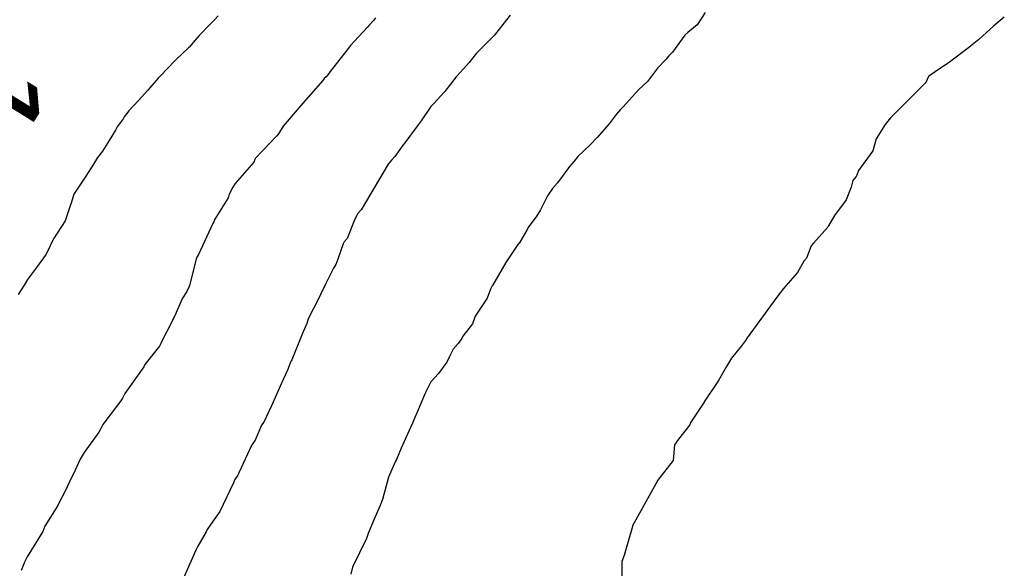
# Model space of a CAD drawing. Extents: x 158343 to 162498, y 431347 to 434500.
# Tile 189 of 220: x 159559 to 159578, y 434119 to 434129. Entities that reach past the tile are written whole.
import ezdxf

# ---------------------------------------------------------------- set-up
doc = ezdxf.new("R2010")
doc.units = 0
doc.header["$LTSCALE"] = 10
doc.header["$MEASUREMENT"] = 0
doc.layers.add('000_arcering', color=8, linetype='CONTINUOUS')
doc.layers.add('def. con-hoogtelijn (index)', color=8, linetype='CONTINUOUS')
doc.styles.add('Style-WORKING', font='WORKING.shx')

# ---------------------------------------------------------------- blocks, each defined once
blk = doc.blocks.new('bestaande hoogtelijnen')
at = {"layer": 'def. con-hoogtelijn (index)'}
for p, q in [((-104.847, 62.874), (-104.925, 62.797)), ((-104.847, 62.874), (-104.925, 62.797)), ((-104.774, 62.952), (-104.847, 62.874)), ((-104.774, 62.952), (-104.847, 62.874)), ((-101.843, 62.87), (-101.936, 62.768)), ((-101.843, 62.87), (-101.936, 62.768)), ((-101.843, 62.87), (-101.936, 62.768)), ((-101.808, 62.915), (-101.843, 62.87)), ((-101.808, 62.915), (-101.843, 62.87)), ((-101.808, 62.915), (-101.843, 62.87)), ((-99.278, 62.963), (-99.549, 62.611)), ((-99.278, 62.963), (-99.549, 62.611)), ((-95.607, 63.015), (-95.754, 62.781)), ((-95.607, 63.015), (-95.754, 62.781)), ((-95.607, 63.015), (-95.754, 62.781)), ((-89.973, 62.927), (-90.172, 62.766)), ((-89.973, 62.927), (-90.172, 62.766)), ((-104.925, 62.797), (-105.129, 62.584)), ((-104.925, 62.797), (-105.129, 62.584)), ((-101.969, 62.733), (-102.289, 62.391)), ((-101.969, 62.733), (-102.289, 62.391)), ((-101.969, 62.733), (-102.289, 62.391)), ((-101.936, 62.768), (-101.969, 62.733)), ((-101.936, 62.768), (-101.969, 62.733)), ((-101.936, 62.768), (-101.969, 62.733)), ((-95.754, 62.781), (-95.933, 62.642)), ((-95.754, 62.781), (-95.933, 62.642)), ((-95.754, 62.781), (-95.933, 62.642)), ((-90.172, 62.766), (-90.453, 62.505)), ((-90.172, 62.766), (-90.453, 62.505)), ((-105.129, 62.584), (-105.318, 62.365)), ((-105.129, 62.584), (-105.318, 62.365)), ((-99.585, 62.576), (-99.855, 62.304)), ((-99.585, 62.576), (-99.855, 62.304)), ((-99.567, 62.594), (-99.585, 62.576)), ((-99.567, 62.594), (-99.585, 62.576)), ((-99.549, 62.611), (-99.567, 62.594)), ((-99.549, 62.611), (-99.567, 62.594)), ((-95.988, 62.586), (-96.222, 62.267)), ((-95.988, 62.586), (-96.222, 62.267)), ((-95.988, 62.586), (-96.222, 62.267)), ((-95.933, 62.642), (-95.988, 62.586)), ((-95.933, 62.642), (-95.988, 62.586)), ((-95.933, 62.642), (-95.988, 62.586)), ((-90.453, 62.505), (-90.607, 62.38)), ((-90.453, 62.505), (-90.607, 62.38)), ((-105.338, 62.342), (-105.559, 62.139)), ((-105.338, 62.342), (-105.559, 62.139)), ((-105.328, 62.355), (-105.338, 62.342)), ((-105.328, 62.355), (-105.338, 62.342)), ((-105.318, 62.365), (-105.328, 62.355)), ((-105.318, 62.365), (-105.328, 62.355)), ((-102.319, 62.346), (-102.661, 61.904)), ((-102.319, 62.346), (-102.661, 61.904)), ((-102.319, 62.346), (-102.661, 61.904)), ((-102.289, 62.391), (-102.319, 62.346)), ((-102.289, 62.391), (-102.319, 62.346)), ((-102.289, 62.391), (-102.319, 62.346)), ((-99.855, 62.304), (-99.91, 62.252)), ((-99.855, 62.304), (-99.91, 62.252)), ((-90.646, 62.352), (-91.002, 62.081)), ((-90.646, 62.352), (-91.002, 62.081)), ((-90.622, 62.368), (-90.646, 62.352)), ((-90.622, 62.368), (-90.646, 62.352)), ((-90.607, 62.38), (-90.622, 62.368)), ((-90.607, 62.38), (-90.622, 62.368)), ((-105.559, 62.139), (-105.758, 61.932)), ((-105.559, 62.139), (-105.758, 61.932)), ((-99.91, 62.252), (-100.048, 62.075)), ((-99.91, 62.252), (-100.048, 62.075)), ((-96.343, 62.131), (-96.5, 61.967)), ((-96.343, 62.131), (-96.5, 61.967)), ((-96.343, 62.131), (-96.5, 61.967)), ((-96.291, 62.197), (-96.343, 62.131)), ((-96.291, 62.197), (-96.343, 62.131)), ((-96.291, 62.197), (-96.343, 62.131)), ((-96.278, 62.215), (-96.291, 62.197)), ((-96.278, 62.215), (-96.291, 62.197)), ((-96.278, 62.215), (-96.291, 62.197)), ((-96.222, 62.267), (-96.278, 62.215)), ((-96.222, 62.267), (-96.278, 62.215)), ((-96.222, 62.267), (-96.278, 62.215)), ((-105.758, 61.932), (-105.829, 61.856)), ((-105.758, 61.932), (-105.829, 61.856)), ((-100.1, 62.018), (-100.278, 61.819)), ((-100.1, 62.018), (-100.278, 61.819)), ((-100.048, 62.075), (-100.1, 62.018)), ((-100.048, 62.075), (-100.1, 62.018)), ((-96.5, 61.967), (-96.692, 61.719)), ((-96.5, 61.967), (-96.692, 61.719)), ((-96.5, 61.967), (-96.692, 61.719)), ((-91.002, 62.081), (-91.273, 61.9)), ((-91.002, 62.081), (-91.273, 61.9)), ((-105.905, 61.779), (-106.099, 61.554)), ((-105.905, 61.779), (-106.099, 61.554)), ((-105.829, 61.856), (-105.905, 61.779)), ((-105.829, 61.856), (-105.905, 61.779)), ((-102.801, 61.733), (-103.17, 61.314)), ((-102.801, 61.733), (-103.17, 61.314)), ((-102.801, 61.733), (-103.17, 61.314)), ((-102.774, 61.77), (-102.801, 61.733)), ((-102.774, 61.77), (-102.801, 61.733)), ((-102.774, 61.77), (-102.801, 61.733)), ((-102.742, 61.805), (-102.774, 61.77)), ((-102.742, 61.805), (-102.774, 61.77)), ((-102.742, 61.805), (-102.774, 61.77)), ((-102.706, 61.843), (-102.742, 61.805)), ((-102.706, 61.843), (-102.742, 61.805)), ((-102.706, 61.843), (-102.742, 61.805)), ((-102.661, 61.904), (-102.706, 61.843)), ((-102.661, 61.904), (-102.706, 61.843)), ((-102.661, 61.904), (-102.706, 61.843)), ((-100.295, 61.802), (-100.504, 61.531)), ((-100.295, 61.802), (-100.504, 61.531)), ((-100.278, 61.819), (-100.295, 61.802)), ((-100.278, 61.819), (-100.295, 61.802)), ((-91.399, 61.81), (-91.45, 61.699)), ((-91.399, 61.81), (-91.45, 61.699)), ((-91.273, 61.9), (-91.399, 61.81)), ((-91.273, 61.9), (-91.399, 61.81)), ((-106.099, 61.554), (-106.274, 61.356)), ((-106.099, 61.554), (-106.274, 61.356)), ((-96.857, 61.562), (-97.09, 61.304)), ((-96.857, 61.562), (-97.09, 61.304)), ((-96.857, 61.562), (-97.09, 61.304)), ((-96.692, 61.719), (-96.857, 61.562)), ((-96.692, 61.719), (-96.857, 61.562)), ((-96.692, 61.719), (-96.857, 61.562)), ((-91.45, 61.699), (-92.118, 61.034)), ((-91.45, 61.699), (-92.118, 61.034)), ((-106.274, 61.356), (-106.456, 61.162)), ((-106.274, 61.356), (-106.456, 61.162)), ((-100.52, 61.514), (-100.714, 61.304)), ((-100.52, 61.514), (-100.714, 61.304)), ((-100.504, 61.531), (-100.52, 61.514)), ((-100.504, 61.531), (-100.52, 61.514)), ((-103.17, 61.314), (-103.549, 60.876)), ((-103.17, 61.314), (-103.549, 60.876)), ((-103.17, 61.314), (-103.549, 60.876)), ((-100.768, 61.247), (-100.951, 60.977)), ((-100.768, 61.247), (-100.951, 60.977)), ((-100.714, 61.304), (-100.768, 61.247)), ((-100.714, 61.304), (-100.768, 61.247)), ((-97.197, 61.188), (-97.278, 61.096)), ((-97.197, 61.188), (-97.278, 61.096)), ((-97.197, 61.188), (-97.278, 61.096)), ((-97.14, 61.247), (-97.197, 61.188)), ((-97.14, 61.247), (-97.197, 61.188)), ((-97.14, 61.247), (-97.197, 61.188)), ((-97.09, 61.304), (-97.14, 61.247)), ((-97.09, 61.304), (-97.14, 61.247)), ((-97.09, 61.304), (-97.14, 61.247)), ((-106.561, 61.016), (-106.672, 60.866)), ((-106.561, 61.016), (-106.672, 60.866)), ((-106.54, 61.051), (-106.561, 61.016)), ((-106.54, 61.051), (-106.561, 61.016)), ((-106.456, 61.162), (-106.54, 61.051)), ((-106.456, 61.162), (-106.54, 61.051)), ((-97.278, 61.096), (-97.414, 60.921)), ((-97.278, 61.096), (-97.414, 60.921)), ((-97.278, 61.096), (-97.414, 60.921)), ((-92.118, 61.034), (-92.214, 60.907)), ((-92.118, 61.034), (-92.214, 60.907)), ((-106.672, 60.866), (-106.706, 60.798)), ((-106.672, 60.866), (-106.706, 60.798)), ((-103.549, 60.876), (-103.634, 60.733)), ((-103.549, 60.876), (-103.634, 60.733)), ((-103.549, 60.876), (-103.634, 60.733)), ((-101.008, 60.904), (-101.278, 60.536)), ((-101.008, 60.904), (-101.278, 60.536)), ((-100.951, 60.977), (-101.008, 60.904)), ((-100.951, 60.977), (-101.008, 60.904)), ((-97.414, 60.921), (-97.636, 60.663)), ((-97.414, 60.921), (-97.636, 60.663)), ((-97.414, 60.921), (-97.636, 60.663)), ((-92.214, 60.907), (-92.386, 60.635)), ((-92.214, 60.907), (-92.386, 60.635)), ((-106.706, 60.798), (-106.827, 60.609)), ((-106.706, 60.798), (-106.827, 60.609)), ((-103.674, 60.688), (-104.072, 60.273)), ((-103.674, 60.688), (-104.072, 60.273)), ((-103.674, 60.688), (-104.072, 60.273)), ((-103.634, 60.733), (-103.674, 60.688)), ((-103.634, 60.733), (-103.674, 60.688)), ((-103.634, 60.733), (-103.674, 60.688)), ((-97.636, 60.663), (-97.771, 60.527)), ((-97.636, 60.663), (-97.771, 60.527)), ((-97.636, 60.663), (-97.771, 60.527)), ((-92.386, 60.635), (-92.447, 60.413)), ((-92.386, 60.635), (-92.447, 60.413)), ((-106.827, 60.609), (-106.951, 60.406)), ((-106.827, 60.609), (-106.951, 60.406)), ((-101.289, 60.524), (-101.446, 60.304)), ((-101.289, 60.524), (-101.446, 60.304)), ((-101.284, 60.53), (-101.289, 60.524)), ((-101.284, 60.53), (-101.289, 60.524)), ((-101.278, 60.536), (-101.284, 60.53)), ((-101.278, 60.536), (-101.284, 60.53)), ((-97.771, 60.527), (-97.999, 60.304)), ((-97.771, 60.527), (-97.999, 60.304)), ((-97.771, 60.527), (-97.999, 60.304)), ((-107.041, 60.283), (-107.122, 60.162)), ((-107.041, 60.283), (-107.122, 60.162)), ((-106.951, 60.406), (-107.041, 60.283)), ((-106.951, 60.406), (-107.041, 60.283)), ((-104.082, 60.251), (-104.104, 60.196)), ((-104.082, 60.251), (-104.104, 60.196)), ((-104.082, 60.251), (-104.104, 60.196)), ((-104.072, 60.273), (-104.082, 60.251)), ((-104.072, 60.273), (-104.082, 60.251)), ((-104.072, 60.273), (-104.082, 60.251)), ((-101.446, 60.304), (-101.508, 60.235)), ((-101.446, 60.304), (-101.508, 60.235)), ((-97.999, 60.304), (-98.068, 60.216)), ((-97.999, 60.304), (-98.068, 60.216)), ((-97.999, 60.304), (-98.068, 60.216)), ((-92.447, 60.413), (-92.72, 60.041)), ((-92.447, 60.413), (-92.72, 60.041)), ((-107.122, 60.162), (-107.265, 59.935)), ((-107.122, 60.162), (-107.265, 59.935)), ((-104.104, 60.196), (-104.453, 59.799)), ((-104.104, 60.196), (-104.453, 59.799)), ((-104.104, 60.196), (-104.453, 59.799)), ((-101.571, 60.162), (-102.078, 59.304)), ((-101.571, 60.162), (-102.078, 59.304)), ((-101.508, 60.235), (-101.571, 60.162)), ((-101.508, 60.235), (-101.571, 60.162)), ((-98.156, 60.116), (-98.261, 59.981)), ((-98.156, 60.116), (-98.261, 59.981)), ((-98.156, 60.116), (-98.261, 59.981)), ((-98.068, 60.216), (-98.156, 60.116)), ((-98.068, 60.216), (-98.156, 60.116)), ((-98.068, 60.216), (-98.156, 60.116)), ((-107.265, 59.935), (-107.491, 59.595)), ((-107.265, 59.935), (-107.491, 59.595)), ((-98.261, 59.981), (-98.382, 59.807)), ((-98.261, 59.981), (-98.382, 59.807)), ((-98.261, 59.981), (-98.382, 59.807)), ((-92.763, 59.93), (-92.824, 59.853)), ((-92.763, 59.93), (-92.824, 59.853)), ((-92.756, 59.939), (-92.763, 59.93)), ((-92.756, 59.939), (-92.763, 59.93)), ((-92.747, 59.952), (-92.756, 59.939)), ((-92.747, 59.952), (-92.756, 59.939)), ((-92.72, 60.041), (-92.747, 59.952)), ((-92.72, 60.041), (-92.747, 59.952)), ((-104.494, 59.73), (-104.563, 59.593)), ((-104.494, 59.73), (-104.563, 59.593)), ((-104.494, 59.73), (-104.563, 59.593)), ((-104.453, 59.799), (-104.494, 59.73)), ((-104.453, 59.799), (-104.494, 59.73)), ((-104.453, 59.799), (-104.494, 59.73)), ((-98.48, 59.702), (-98.571, 59.567)), ((-98.48, 59.702), (-98.571, 59.567)), ((-98.48, 59.702), (-98.571, 59.567)), ((-98.382, 59.807), (-98.48, 59.702)), ((-98.382, 59.807), (-98.48, 59.702)), ((-98.382, 59.807), (-98.48, 59.702)), ((-92.853, 59.727), (-92.947, 59.487)), ((-92.853, 59.727), (-92.947, 59.487)), ((-92.824, 59.853), (-92.853, 59.727)), ((-92.824, 59.853), (-92.853, 59.727)), ((-107.491, 59.595), (-107.537, 59.426)), ((-107.491, 59.595), (-107.537, 59.426)), ((-104.587, 59.528), (-104.833, 59.123)), ((-104.587, 59.528), (-104.833, 59.123)), ((-104.587, 59.528), (-104.833, 59.123)), ((-104.58, 59.545), (-104.587, 59.528)), ((-104.58, 59.545), (-104.587, 59.528)), ((-104.58, 59.545), (-104.587, 59.528)), ((-104.563, 59.593), (-104.58, 59.545)), ((-104.563, 59.593), (-104.58, 59.545)), ((-104.563, 59.593), (-104.58, 59.545)), ((-98.571, 59.567), (-98.705, 59.303)), ((-98.571, 59.567), (-98.705, 59.303)), ((-98.571, 59.567), (-98.705, 59.303)), ((-107.547, 59.412), (-107.655, 59.091)), ((-107.547, 59.412), (-107.655, 59.091)), ((-107.541, 59.421), (-107.547, 59.412)), ((-107.541, 59.421), (-107.547, 59.412)), ((-107.537, 59.426), (-107.541, 59.421)), ((-107.537, 59.426), (-107.541, 59.421)), ((-92.947, 59.487), (-93.17, 59.197)), ((-92.947, 59.487), (-93.17, 59.197)), ((-102.151, 59.228), (-102.211, 59.095)), ((-102.151, 59.228), (-102.211, 59.095)), ((-102.085, 59.297), (-102.151, 59.228)), ((-102.085, 59.297), (-102.151, 59.228)), ((-102.078, 59.304), (-102.085, 59.297)), ((-102.078, 59.304), (-102.085, 59.297)), ((-98.786, 59.169), (-98.921, 58.985)), ((-98.786, 59.169), (-98.921, 58.985)), ((-98.786, 59.169), (-98.921, 58.985)), ((-98.705, 59.303), (-98.786, 59.169)), ((-98.705, 59.303), (-98.786, 59.169)), ((-98.705, 59.303), (-98.786, 59.169)), ((-93.17, 59.197), (-93.281, 58.997)), ((-93.17, 59.197), (-93.281, 58.997)), ((-107.655, 59.091), (-107.872, 58.756)), ((-107.655, 59.091), (-107.872, 58.756)), ((-104.873, 59.043), (-105.145, 58.458)), ((-104.873, 59.043), (-105.145, 58.458)), ((-104.873, 59.043), (-105.145, 58.458)), ((-104.856, 59.076), (-104.873, 59.043)), ((-104.856, 59.076), (-104.873, 59.043)), ((-104.856, 59.076), (-104.873, 59.043)), ((-104.833, 59.123), (-104.856, 59.076)), ((-104.833, 59.123), (-104.856, 59.076)), ((-104.833, 59.123), (-104.856, 59.076)), ((-102.211, 59.095), (-102.344, 58.764)), ((-102.211, 59.095), (-102.344, 58.764)), ((-98.921, 58.985), (-98.963, 58.918)), ((-98.921, 58.985), (-98.963, 58.918)), ((-98.921, 58.985), (-98.963, 58.918)), ((-93.292, 58.974), (-93.564, 58.674)), ((-93.292, 58.974), (-93.564, 58.674)), ((-93.287, 58.986), (-93.292, 58.974)), ((-93.287, 58.986), (-93.292, 58.974)), ((-93.281, 58.997), (-93.287, 58.986)), ((-93.281, 58.997), (-93.287, 58.986)), ((-102.344, 58.764), (-102.402, 58.698)), ((-102.344, 58.764), (-102.402, 58.698)), ((-98.963, 58.918), (-99.092, 58.691)), ((-98.963, 58.918), (-99.092, 58.691)), ((-98.963, 58.918), (-99.092, 58.691)), ((-107.933, 58.621), (-108.01, 58.466)), ((-107.933, 58.621), (-108.01, 58.466)), ((-107.872, 58.756), (-107.933, 58.621)), ((-107.872, 58.756), (-107.933, 58.621)), ((-102.42, 58.663), (-102.52, 58.37)), ((-102.42, 58.663), (-102.52, 58.37)), ((-102.409, 58.686), (-102.42, 58.663)), ((-102.409, 58.686), (-102.42, 58.663)), ((-102.402, 58.698), (-102.409, 58.686)), ((-102.402, 58.698), (-102.409, 58.686)), ((-99.129, 58.648), (-99.356, 58.307)), ((-99.129, 58.648), (-99.356, 58.307)), ((-99.129, 58.648), (-99.356, 58.307)), ((-99.092, 58.691), (-99.129, 58.648)), ((-99.092, 58.691), (-99.129, 58.648)), ((-99.092, 58.691), (-99.129, 58.648)), ((-93.607, 58.622), (-93.697, 58.39)), ((-93.607, 58.622), (-93.697, 58.39)), ((-93.564, 58.674), (-93.607, 58.622)), ((-93.564, 58.674), (-93.607, 58.622)), ((-108.01, 58.466), (-108.19, 58.217)), ((-108.01, 58.466), (-108.19, 58.217)), ((-105.178, 58.395), (-105.313, 57.876)), ((-105.178, 58.395), (-105.313, 57.876)), ((-105.178, 58.395), (-105.313, 57.876)), ((-105.145, 58.458), (-105.178, 58.395)), ((-105.145, 58.458), (-105.178, 58.395)), ((-105.145, 58.458), (-105.178, 58.395)), ((-93.697, 58.39), (-93.749, 58.336)), ((-93.697, 58.39), (-93.749, 58.336)), ((-108.19, 58.217), (-108.359, 57.99)), ((-108.19, 58.217), (-108.359, 57.99)), ((-102.56, 58.27), (-102.601, 58.203)), ((-102.56, 58.27), (-102.601, 58.203)), ((-102.52, 58.37), (-102.56, 58.27)), ((-102.52, 58.37), (-102.56, 58.27)), ((-99.356, 58.307), (-99.61, 57.878)), ((-99.356, 58.307), (-99.61, 57.878)), ((-99.356, 58.307), (-99.61, 57.878)), ((-93.749, 58.336), (-93.868, 58.121)), ((-93.749, 58.336), (-93.868, 58.121)), ((-102.601, 58.203), (-102.739, 57.925)), ((-102.601, 58.203), (-102.739, 57.925)), ((-93.868, 58.121), (-94.127, 57.821)), ((-93.868, 58.121), (-94.127, 57.821)), ((-108.424, 57.88), (-108.535, 57.705)), ((-108.424, 57.88), (-108.535, 57.705)), ((-108.359, 57.99), (-108.424, 57.88)), ((-108.359, 57.99), (-108.424, 57.88)), ((-105.327, 57.843), (-105.361, 57.762)), ((-105.327, 57.843), (-105.361, 57.762)), ((-105.327, 57.843), (-105.361, 57.762)), ((-105.313, 57.876), (-105.327, 57.843)), ((-105.313, 57.876), (-105.327, 57.843)), ((-105.313, 57.876), (-105.327, 57.843)), ((-102.739, 57.925), (-102.838, 57.722)), ((-102.739, 57.925), (-102.838, 57.722)), ((-99.614, 57.871), (-99.644, 57.805)), ((-99.614, 57.871), (-99.644, 57.805)), ((-99.614, 57.871), (-99.644, 57.805)), ((-99.61, 57.878), (-99.614, 57.871)), ((-99.61, 57.878), (-99.614, 57.871)), ((-99.61, 57.878), (-99.614, 57.871)), ((-105.361, 57.762), (-105.441, 57.639)), ((-105.361, 57.762), (-105.441, 57.639)), ((-105.361, 57.762), (-105.441, 57.639)), ((-102.838, 57.722), (-102.883, 57.624)), ((-102.838, 57.722), (-102.883, 57.624)), ((-99.644, 57.805), (-99.711, 57.639)), ((-99.644, 57.805), (-99.711, 57.639)), ((-99.644, 57.805), (-99.711, 57.639)), ((-94.252, 57.66), (-94.815, 56.89)), ((-94.252, 57.66), (-94.815, 56.89)), ((-94.127, 57.821), (-94.252, 57.66)), ((-94.127, 57.821), (-94.252, 57.66)), ((-105.441, 57.639), (-105.563, 57.369)), ((-105.441, 57.639), (-105.563, 57.369)), ((-105.441, 57.639), (-105.563, 57.369)), ((-102.883, 57.624), (-103.079, 57.248)), ((-102.883, 57.624), (-103.079, 57.248)), ((-99.711, 57.639), (-99.934, 57.3)), ((-99.711, 57.639), (-99.934, 57.3)), ((-99.711, 57.639), (-99.934, 57.3)), ((-105.584, 57.32), (-105.738, 57.01)), ((-105.584, 57.32), (-105.738, 57.01)), ((-105.584, 57.32), (-105.738, 57.01)), ((-105.571, 57.348), (-105.584, 57.32)), ((-105.571, 57.348), (-105.584, 57.32)), ((-105.571, 57.348), (-105.584, 57.32)), ((-105.563, 57.369), (-105.571, 57.348)), ((-105.563, 57.369), (-105.571, 57.348)), ((-105.563, 57.369), (-105.571, 57.348)), ((-99.934, 57.3), (-99.984, 57.153)), ((-99.934, 57.3), (-99.984, 57.153)), ((-99.934, 57.3), (-99.984, 57.153)), ((-103.101, 57.162), (-103.188, 56.963)), ((-103.101, 57.162), (-103.188, 56.963)), ((-103.079, 57.248), (-103.101, 57.162)), ((-103.079, 57.248), (-103.101, 57.162)), ((-99.984, 57.153), (-100.166, 56.926)), ((-99.984, 57.153), (-100.166, 56.926)), ((-99.984, 57.153), (-100.166, 56.926)), ((-105.738, 57.01), (-105.821, 56.856)), ((-105.738, 57.01), (-105.821, 56.856)), ((-105.738, 57.01), (-105.821, 56.856)), ((-103.188, 56.963), (-103.387, 56.477)), ((-103.188, 56.963), (-103.387, 56.477)), ((-100.166, 56.926), (-100.186, 56.876)), ((-100.166, 56.926), (-100.186, 56.876)), ((-100.166, 56.926), (-100.186, 56.876)), ((-105.876, 56.733), (-106.153, 56.39)), ((-105.876, 56.733), (-106.153, 56.39)), ((-105.876, 56.733), (-106.153, 56.39)), ((-105.852, 56.784), (-105.876, 56.733)), ((-105.852, 56.784), (-105.876, 56.733)), ((-105.852, 56.784), (-105.876, 56.733)), ((-105.821, 56.856), (-105.852, 56.784)), ((-105.821, 56.856), (-105.852, 56.784)), ((-105.821, 56.856), (-105.852, 56.784)), ((-100.254, 56.782), (-100.348, 56.677)), ((-100.254, 56.782), (-100.348, 56.677)), ((-100.254, 56.782), (-100.348, 56.677)), ((-100.186, 56.876), (-100.254, 56.782)), ((-100.186, 56.876), (-100.254, 56.782)), ((-100.186, 56.876), (-100.254, 56.782)), ((-94.918, 56.739), (-95.11, 56.508)), ((-94.918, 56.739), (-95.11, 56.508)), ((-94.847, 56.841), (-94.918, 56.739)), ((-94.847, 56.841), (-94.918, 56.739)), ((-94.815, 56.89), (-94.847, 56.841)), ((-94.815, 56.89), (-94.847, 56.841)), ((-100.417, 56.538), (-100.466, 56.436)), ((-100.417, 56.538), (-100.466, 56.436)), ((-100.417, 56.538), (-100.466, 56.436)), ((-100.348, 56.677), (-100.417, 56.538)), ((-100.348, 56.677), (-100.417, 56.538)), ((-100.348, 56.677), (-100.417, 56.538)), ((-106.153, 56.39), (-106.173, 56.343)), ((-106.153, 56.39), (-106.173, 56.343)), ((-106.153, 56.39), (-106.173, 56.343)), ((-103.42, 56.412), (-103.467, 56.286)), ((-103.42, 56.412), (-103.467, 56.286)), ((-103.4, 56.457), (-103.42, 56.412)), ((-103.4, 56.457), (-103.42, 56.412)), ((-103.387, 56.477), (-103.4, 56.457)), ((-103.387, 56.477), (-103.4, 56.457)), ((-100.466, 56.436), (-100.622, 56.22)), ((-100.466, 56.436), (-100.622, 56.22)), ((-100.466, 56.436), (-100.622, 56.22)), ((-95.205, 56.352), (-95.356, 56.087)), ((-95.205, 56.352), (-95.356, 56.087)), ((-95.11, 56.508), (-95.205, 56.352)), ((-95.11, 56.508), (-95.205, 56.352)), ((-106.173, 56.343), (-106.532, 55.845)), ((-106.173, 56.343), (-106.532, 55.845)), ((-106.173, 56.343), (-106.532, 55.845)), ((-103.467, 56.286), (-103.542, 56.117)), ((-103.467, 56.286), (-103.542, 56.117)), ((-100.622, 56.22), (-100.766, 56.064)), ((-100.622, 56.22), (-100.766, 56.064)), ((-100.622, 56.22), (-100.766, 56.064)), ((-103.582, 56.04), (-103.766, 55.611)), ((-103.582, 56.04), (-103.766, 55.611)), ((-103.568, 56.066), (-103.582, 56.04)), ((-103.568, 56.066), (-103.582, 56.04)), ((-103.542, 56.117), (-103.568, 56.066)), ((-103.542, 56.117), (-103.568, 56.066)), ((-100.766, 56.064), (-100.863, 55.876)), ((-100.766, 56.064), (-100.863, 55.876)), ((-100.766, 56.064), (-100.863, 55.876)), ((-95.356, 56.087), (-95.621, 55.688)), ((-95.356, 56.087), (-95.621, 55.688)), ((-106.532, 55.845), (-106.573, 55.756)), ((-106.532, 55.845), (-106.573, 55.756)), ((-106.532, 55.845), (-106.573, 55.756)), ((-100.863, 55.876), (-100.907, 55.777)), ((-100.863, 55.876), (-100.907, 55.777)), ((-100.863, 55.876), (-100.907, 55.777)), ((-106.587, 55.733), (-106.944, 55.26)), ((-106.587, 55.733), (-106.944, 55.26)), ((-106.587, 55.733), (-106.944, 55.26)), ((-106.584, 55.74), (-106.587, 55.733)), ((-106.584, 55.74), (-106.587, 55.733)), ((-106.584, 55.74), (-106.587, 55.733)), ((-106.573, 55.756), (-106.584, 55.74)), ((-106.573, 55.756), (-106.584, 55.74)), ((-106.573, 55.756), (-106.584, 55.74)), ((-103.766, 55.611), (-103.912, 55.304)), ((-103.766, 55.611), (-103.912, 55.304)), ((-100.907, 55.777), (-101.006, 55.534)), ((-100.907, 55.777), (-101.006, 55.534)), ((-100.907, 55.777), (-101.006, 55.534)), ((-95.626, 55.68), (-95.886, 55.284)), ((-95.626, 55.68), (-95.886, 55.284)), ((-95.623, 55.685), (-95.626, 55.68)), ((-95.623, 55.685), (-95.626, 55.68)), ((-95.621, 55.688), (-95.623, 55.685)), ((-95.621, 55.688), (-95.623, 55.685)), ((-101.006, 55.534), (-101.092, 55.348)), ((-101.006, 55.534), (-101.092, 55.348)), ((-101.006, 55.534), (-101.092, 55.348)), ((-106.948, 55.249), (-106.991, 55.16)), ((-106.948, 55.249), (-106.991, 55.16)), ((-106.948, 55.249), (-106.991, 55.16)), ((-106.944, 55.26), (-106.948, 55.249)), ((-106.944, 55.26), (-106.948, 55.249)), ((-106.944, 55.26), (-106.948, 55.249)), ((-103.958, 55.247), (-104.079, 54.963)), ((-103.958, 55.247), (-104.079, 54.963)), ((-103.912, 55.304), (-103.958, 55.247)), ((-103.912, 55.304), (-103.958, 55.247)), ((-101.115, 55.285), (-101.153, 55.201)), ((-101.115, 55.285), (-101.153, 55.201)), ((-101.115, 55.285), (-101.153, 55.201)), ((-101.092, 55.348), (-101.115, 55.285)), ((-101.092, 55.348), (-101.115, 55.285)), ((-101.092, 55.348), (-101.115, 55.285)), ((-95.891, 55.251), (-96.104, 54.986)), ((-95.891, 55.251), (-96.104, 54.986)), ((-95.886, 55.284), (-95.891, 55.251)), ((-95.886, 55.284), (-95.891, 55.251)), ((-107.021, 55.117), (-107.297, 54.733)), ((-107.021, 55.117), (-107.297, 54.733)), ((-107.021, 55.117), (-107.297, 54.733)), ((-106.991, 55.16), (-107.021, 55.117)), ((-106.991, 55.16), (-107.021, 55.117)), ((-106.991, 55.16), (-107.021, 55.117)), ((-101.153, 55.201), (-101.326, 54.815)), ((-101.153, 55.201), (-101.326, 54.815)), ((-101.153, 55.201), (-101.326, 54.815)), ((-104.139, 54.88), (-104.381, 54.349)), ((-104.139, 54.88), (-104.381, 54.349)), ((-104.079, 54.963), (-104.139, 54.88)), ((-104.079, 54.963), (-104.139, 54.88)), ((-96.183, 54.877), (-96.208, 54.583)), ((-96.183, 54.877), (-96.208, 54.583)), ((-96.104, 54.986), (-96.183, 54.877)), ((-96.104, 54.986), (-96.183, 54.877)), ((-107.297, 54.733), (-107.368, 54.608)), ((-107.297, 54.733), (-107.368, 54.608)), ((-107.297, 54.733), (-107.368, 54.608)), ((-101.326, 54.815), (-101.418, 54.6)), ((-101.326, 54.815), (-101.418, 54.6)), ((-101.326, 54.815), (-101.418, 54.6)), ((-107.368, 54.608), (-107.493, 54.333)), ((-107.368, 54.608), (-107.493, 54.333)), ((-107.368, 54.608), (-107.493, 54.333)), ((-101.431, 54.568), (-101.504, 54.415)), ((-101.431, 54.568), (-101.504, 54.415)), ((-101.431, 54.568), (-101.504, 54.415)), ((-101.418, 54.6), (-101.431, 54.568)), ((-101.418, 54.6), (-101.431, 54.568)), ((-101.418, 54.6), (-101.431, 54.568)), ((-96.208, 54.583), (-96.5, 54.208)), ((-96.208, 54.583), (-96.5, 54.208)), ((-107.493, 54.333), (-107.519, 54.289)), ((-107.493, 54.333), (-107.519, 54.289)), ((-107.493, 54.333), (-107.519, 54.289)), ((-104.383, 54.347), (-104.402, 54.304)), ((-104.383, 54.347), (-104.402, 54.304)), ((-104.381, 54.349), (-104.383, 54.347)), ((-104.381, 54.349), (-104.383, 54.347)), ((-101.504, 54.415), (-101.564, 54.272)), ((-101.504, 54.415), (-101.564, 54.272)), ((-101.504, 54.415), (-101.564, 54.272)), ((-107.519, 54.289), (-107.666, 53.979)), ((-107.519, 54.289), (-107.666, 53.979)), ((-107.519, 54.289), (-107.666, 53.979)), ((-104.485, 54.16), (-104.741, 53.625)), ((-104.485, 54.16), (-104.741, 53.625)), ((-104.461, 54.226), (-104.485, 54.16)), ((-104.461, 54.226), (-104.485, 54.16)), ((-104.402, 54.304), (-104.461, 54.226)), ((-104.402, 54.304), (-104.461, 54.226)), ((-101.564, 54.272), (-101.679, 53.849)), ((-101.564, 54.272), (-101.679, 53.849)), ((-101.564, 54.272), (-101.679, 53.849)), ((-96.501, 54.201), (-96.971, 53.352)), ((-96.501, 54.201), (-96.971, 53.352)), ((-96.5, 54.208), (-96.501, 54.201)), ((-96.5, 54.208), (-96.501, 54.201)), ((-107.666, 53.979), (-107.745, 53.832)), ((-107.666, 53.979), (-107.745, 53.832)), ((-107.666, 53.979), (-107.745, 53.832)), ((-107.745, 53.832), (-107.788, 53.734)), ((-107.745, 53.832), (-107.788, 53.734)), ((-107.745, 53.832), (-107.788, 53.734)), ((-101.679, 53.849), (-101.723, 53.734)), ((-101.679, 53.849), (-101.723, 53.734)), ((-101.679, 53.849), (-101.723, 53.734)), ((-107.789, 53.733), (-108.034, 53.347)), ((-107.789, 53.733), (-108.034, 53.347)), ((-107.789, 53.733), (-108.034, 53.347)), ((-107.788, 53.734), (-107.789, 53.733)), ((-107.788, 53.734), (-107.789, 53.733)), ((-107.788, 53.734), (-107.789, 53.733)), ((-104.741, 53.625), (-104.922, 53.368)), ((-104.741, 53.625), (-104.922, 53.368)), ((-101.723, 53.734), (-101.844, 53.468)), ((-101.723, 53.734), (-101.844, 53.468)), ((-101.723, 53.734), (-101.844, 53.468)), ((-101.844, 53.468), (-101.947, 53.206)), ((-101.844, 53.468), (-101.947, 53.206)), ((-101.844, 53.468), (-101.947, 53.206)), ((-108.074, 53.244), (-108.366, 52.772)), ((-108.074, 53.244), (-108.366, 52.772)), ((-108.074, 53.244), (-108.366, 52.772)), ((-108.035, 53.345), (-108.074, 53.244)), ((-108.035, 53.345), (-108.074, 53.244)), ((-108.035, 53.345), (-108.074, 53.244)), ((-108.034, 53.347), (-108.035, 53.345)), ((-108.034, 53.347), (-108.035, 53.345)), ((-108.034, 53.347), (-108.035, 53.345)), ((-108.034, 53.347), (-108.034, 53.347)), ((-108.034, 53.347), (-108.034, 53.347)), ((-108.034, 53.347), (-108.034, 53.347)), ((-105.001, 53.238), (-105.156, 52.973)), ((-105.001, 53.238), (-105.156, 52.973)), ((-104.98, 53.284), (-105.001, 53.238)), ((-104.98, 53.284), (-105.001, 53.238)), ((-104.968, 53.304), (-104.98, 53.284)), ((-104.968, 53.304), (-104.98, 53.284)), ((-104.922, 53.368), (-104.968, 53.304)), ((-104.922, 53.368), (-104.968, 53.304)), ((-101.947, 53.206), (-101.968, 53.152)), ((-101.947, 53.206), (-101.968, 53.152)), ((-101.947, 53.206), (-101.968, 53.152)), ((-96.975, 53.341), (-97.12, 52.82)), ((-96.975, 53.341), (-97.12, 52.82)), ((-96.971, 53.352), (-96.975, 53.341)), ((-96.971, 53.352), (-96.975, 53.341)), ((-101.98, 53.117), (-102.113, 52.843)), ((-101.98, 53.117), (-102.113, 52.843)), ((-101.98, 53.117), (-102.113, 52.843)), ((-101.968, 53.152), (-101.98, 53.117)), ((-101.968, 53.152), (-101.98, 53.117)), ((-101.968, 53.152), (-101.98, 53.117)), ((-105.194, 52.897), (-105.451, 52.312)), ((-105.194, 52.897), (-105.451, 52.312)), ((-105.18, 52.921), (-105.194, 52.897)), ((-105.18, 52.921), (-105.194, 52.897)), ((-105.156, 52.973), (-105.18, 52.921)), ((-105.156, 52.973), (-105.18, 52.921)), ((-102.113, 52.843), (-102.241, 52.576)), ((-102.113, 52.843), (-102.241, 52.576)), ((-102.113, 52.843), (-102.241, 52.576)), ((-108.42, 52.669), (-108.483, 52.515)), ((-108.42, 52.669), (-108.483, 52.515)), ((-108.42, 52.669), (-108.483, 52.515)), ((-108.389, 52.733), (-108.42, 52.669)), ((-108.389, 52.733), (-108.42, 52.669)), ((-108.389, 52.733), (-108.42, 52.669)), ((-108.366, 52.772), (-108.389, 52.733)), ((-108.366, 52.772), (-108.389, 52.733)), ((-108.366, 52.772), (-108.389, 52.733)), ((-97.171, 52.679), (-97.177, 52.019)), ((-97.171, 52.679), (-97.177, 52.019)), ((-97.12, 52.814), (-97.171, 52.679)), ((-97.12, 52.814), (-97.171, 52.679)), ((-97.12, 52.82), (-97.12, 52.814)), ((-97.12, 52.82), (-97.12, 52.814)), ((-102.241, 52.576), (-102.274, 52.444)), ((-102.241, 52.576), (-102.274, 52.444)), ((-102.241, 52.576), (-102.274, 52.444))]:
    blk.add_line(p, q, dxfattribs=at)
at = {"layer": 'def. con-hoogtelijn (index)', "style": 'Style-WORKING'}
blk.add_text('13.000', height=1.8, rotation=238.1784, dxfattribs=at).set_placement((-109.341, 62.597))
blk.add_text('13.000', height=1.8, rotation=238.1784, dxfattribs=at).set_placement((-109.341, 62.597))
blk.add_text('13.000', height=1.8, rotation=238.1784, dxfattribs=at).set_placement((-109.341, 62.597))

msp = doc.modelspace()

# ---------------------------------------------------------------- block references
at = {"layer": '000_arcering'}
msp.add_blockref('bestaande hoogtelijnen', (159667.804, 434066.432), dxfattribs=at)

doc.saveas('drawing.dxf')
